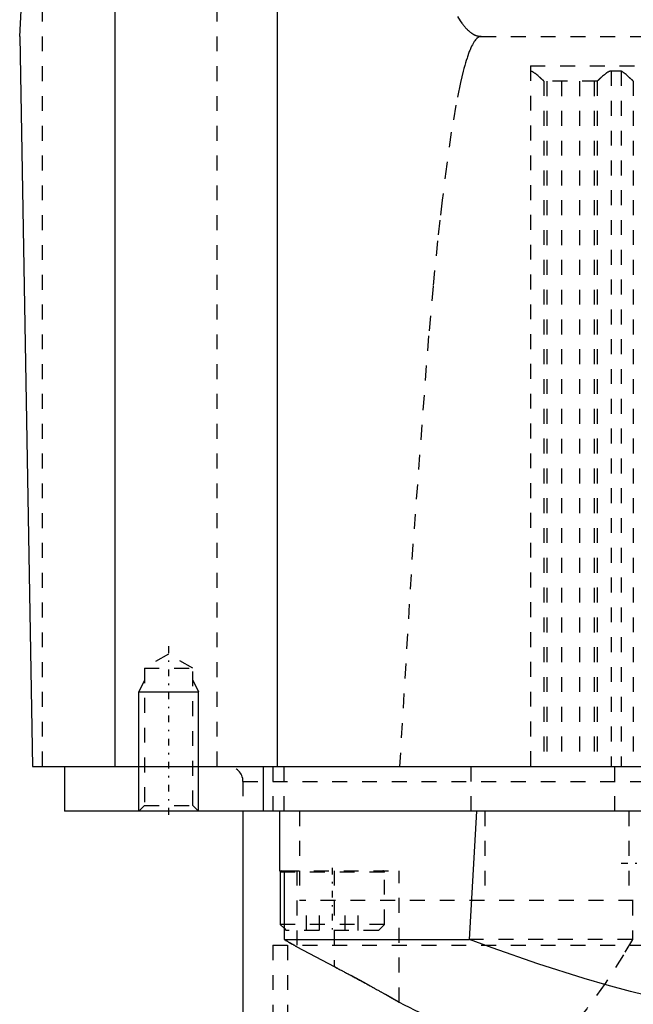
# Model space of a CAD drawing. Extents: x -70 to 72, y -1 to 596.
# Tile 6 of 14: x -58 to -17, y 187 to 253. Entities that reach past the tile are written whole.
import ezdxf

# ---------------------------------------------------------------- set-up
doc = ezdxf.new("R2010")
doc.units = 0
doc.linetypes.add('CENTER', pattern=[1.5, 0.45, -0.5, 0.05, -0.5])
doc.linetypes.add('DASHED', pattern=[2, 1, -1])
for name, color, linetype in [('AM_0', 7, 'CONTINUOUS'), ('AM_10', 7, 'CONTINUOUS'), ('AM_3', 7, 'DASHED'), ('AM_7', 7, 'CENTER')]:
    doc.layers.add(name, color=color, linetype=linetype)

msp = doc.modelspace()

# ---------------------------------------------------------------- linework, layer by layer
at = {"layer": 'AM_0', "color": 7, "linetype": 'CONTINUOUS'}
for p, q in [((-58, 251.5), (-50.806, 388.762)), ((-51.584, 202.5), (-51.584, 373.93)), ((-40.682, 202.5), (-40.682, 343.659)), ((-58, 251.5), (-57.145, 202.5)), ((-57.145, 202.5), (-0.158, 202.5)), ((-55, 202.5), (-55, 199.5)), ((-41.645, 202.5), (-41.645, 199.5)), ((55, 199.5), (-55, 199.5)), ((-43, 199.5), (-43, 182.5)), ((-40.559, 199.5), (-40.559, 195.5)), ((-27.783, 190.893), (-27.295, 199.5)), ((-40.559, 195.5), (-40.238, 195.5)), ((-40.5, 195.4), (-40.5, 191.9)), ((-40.239, 195.4), (-40.5, 195.4)), ((-40.238, 195.5), (-40.238, 190.893)), ((-40.5, 191.9), (-40.238, 191.638)), ((-40.239, 191.9), (-40.5, 191.9)), ((-40.238, 190.893), (-27.783, 190.893)), ((-39.389, 190.403), (-36.871, 189.067)), ((-34.118, 187.584), (-34.856, 187.989)), ((-32.5, 186.671), (-32.568, 186.71))]:
    msp.add_line(p, q, dxfattribs=at)
for points in [[(-39.389, 190.403, 0), (-39.417, 190.418, 0), (-39.473, 190.449, 0), (-39.529, 190.479, 0), (-39.557, 190.494, 0), (-39.585, 190.51, 0), (-39.639, 190.54, 0), (-39.693, 190.57, 0), (-39.747, 190.6, 0), (-39.799, 190.629, 0), (-39.849, 190.658, 0), (-39.874, 190.672, 0), (-39.899, 190.686, 0), (-39.946, 190.714, 0), (-39.993, 190.741, 0), (-40.037, 190.768, 0), (-40.079, 190.793, 0), (-40.119, 190.817, 0), (-40.138, 190.829, 0), (-40.156, 190.84, 0), (-40.191, 190.863, 0), (-40.223, 190.883, 0), (-40.238, 190.893, 0)], [(-40.238, 190.893, 0), (-40.223, 190.883, 0), (-40.191, 190.863, 0), (-40.156, 190.841, 0), (-40.138, 190.829, 0), (-40.119, 190.817, 0), (-40.079, 190.793, 0), (-40.037, 190.768, 0), (-39.993, 190.741, 0), (-39.947, 190.714, 0), (-39.899, 190.687, 0), (-39.874, 190.672, 0), (-39.849, 190.658, 0), (-39.799, 190.629, 0), (-39.747, 190.6, 0), (-39.694, 190.57, 0), (-39.64, 190.54, 0), (-39.585, 190.51, 0), (-39.557, 190.494, 0), (-39.529, 190.479, 0), (-39.473, 190.449, 0), (-39.417, 190.418, 0), (-39.389, 190.403, 0)], [(27.783, 190.893, 0), (26.259, 190.325, 0), (23.188, 189.251, 0), (20.091, 188.269, 0), (18.537, 187.817, 0), (16.979, 187.393, 0), (13.859, 186.639, 0), (10.742, 186.019, 0), (7.637, 185.546, 0), (4.555, 185.228, 0), (1.507, 185.07, 0), (0, 185.05, 0), (-1.507, 185.07, 0), (-4.555, 185.228, 0), (-7.637, 185.546, 0), (-10.742, 186.019, 0), (-13.859, 186.639, 0), (-16.979, 187.393, 0), (-18.537, 187.817, 0), (-20.091, 188.269, 0), (-23.188, 189.251, 0), (-26.259, 190.325, 0), (-27.783, 190.893, 0)], [(-36.871, 189.067, 0), (-36.84, 189.051, 0), (-36.779, 189.019, 0), (-36.718, 188.987, 0), (-36.688, 188.971, 0), (-36.657, 188.955, 0), (-36.597, 188.922, 0), (-36.536, 188.89, 0), (-36.475, 188.858, 0), (-36.415, 188.826, 0), (-36.354, 188.794, 0), (-36.324, 188.778, 0), (-36.294, 188.762, 0), (-36.233, 188.73, 0), (-36.173, 188.698, 0), (-36.113, 188.666, 0), (-36.053, 188.635, 0), (-35.994, 188.603, 0), (-35.964, 188.587, 0), (-35.934, 188.571, 0), (-35.875, 188.539, 0), (-35.816, 188.508, 0), (-35.786, 188.492, 0), (-35.757, 188.476, 0), (-35.698, 188.445, 0), (-35.639, 188.413, 0), (-35.61, 188.397, 0), (-35.581, 188.382, 0), (-35.522, 188.35, 0), (-35.465, 188.319, 0), (-35.407, 188.288, 0), (-35.349, 188.257, 0), (-35.292, 188.226, 0), (-35.264, 188.211, 0), (-35.235, 188.195, 0), (-35.179, 188.165, 0), (-35.122, 188.134, 0), (-35.066, 188.104, 0), (-35.011, 188.074, 0), (-34.955, 188.043, 0), (-34.928, 188.028, 0), (-34.9, 188.013, 0), (-34.845, 187.984, 0), (-34.791, 187.954, 0), (-34.737, 187.924, 0), (-34.683, 187.895, 0), (-34.63, 187.866, 0), (-34.604, 187.851, 0), (-34.577, 187.837, 0), (-34.525, 187.808, 0), (-34.473, 187.779, 0), (-34.421, 187.751, 0), (-34.37, 187.723, 0), (-34.319, 187.695, 0), (-34.294, 187.681, 0), (-34.269, 187.667, 0), (-34.219, 187.639, 0), (-34.169, 187.612, 0), (-34.12, 187.585, 0), (-34.072, 187.558, 0), (-34.024, 187.532, 0), (-34, 187.518, 0), (-33.977, 187.505, 0), (-33.93, 187.479, 0), (-33.884, 187.454, 0), (-33.861, 187.441, 0), (-33.838, 187.428, 0), (-33.793, 187.403, 0), (-33.748, 187.378, 0), (-33.726, 187.366, 0), (-33.704, 187.353, 0), (-33.661, 187.329, 0), (-33.618, 187.305, 0), (-33.576, 187.282, 0), (-33.534, 187.258, 0), (-33.493, 187.235, 0), (-33.473, 187.224, 0), (-33.453, 187.213, 0), (-33.413, 187.19, 0), (-33.374, 187.168, 0), (-33.336, 187.147, 0), (-33.298, 187.126, 0), (-33.262, 187.105, 0), (-33.243, 187.095, 0), (-33.225, 187.084, 0), (-33.19, 187.064, 0), (-33.155, 187.045, 0), (-33.122, 187.026, 0), (-33.089, 187.007, 0), (-33.056, 186.989, 0), (-33.04, 186.98, 0), (-33.025, 186.971, 0), (-32.994, 186.954, 0), (-32.965, 186.937, 0), (-32.936, 186.92, 0), (-32.907, 186.904, 0), (-32.88, 186.889, 0), (-32.867, 186.881, 0), (-32.854, 186.874, 0), (-32.828, 186.859, 0), (-32.804, 186.845, 0), (-32.78, 186.832, 0), (-32.757, 186.818, 0), (-32.735, 186.806, 0), (-32.725, 186.8, 0), (-32.714, 186.794, 0), (-32.694, 186.782, 0), (-32.675, 186.771, 0), (-32.666, 186.766, 0), (-32.657, 186.761, 0), (-32.64, 186.751, 0), (-32.623, 186.742, 0), (-32.615, 186.737, 0), (-32.608, 186.733, 0), (-32.594, 186.725, 0), (-32.58, 186.717, 0), (-32.568, 186.71, 0), (-32.557, 186.704, 0), (-32.546, 186.698, 0), (-32.542, 186.695, 0), (-32.537, 186.692, 0), (-32.529, 186.688, 0), (-32.522, 186.684, 0), (-32.516, 186.68, 0), (-32.51, 186.677, 0), (-32.506, 186.675, 0), (-32.505, 186.674, 0), (-32.503, 186.673, 0), (-32.501, 186.672, 0), (-32.5, 186.671, 0), (-32.5, 186.671, 0)]]:
    msp.add_polyline3d(points, dxfattribs=at)
for centre, radius, start, end in [((-40.4, 195.4), 0.1, 90, 180), ((105.055, 459.032), 305.126, 243.20409, 245.44524)]:
    msp.add_arc(centre, radius, start, end, dxfattribs=at)
at = {"layer": 'AM_10', "color": 7, "linetype": 'CONTINUOUS'}
for p, q in [((-49.621, 208.3), (-50, 207.5)), ((-46.379, 208.3), (-46, 207.5)), ((-50, 199.5), (-50, 207.5)), ((-50, 207.5), (-46, 207.5)), ((-46, 199.5), (-46, 207.5))]:
    msp.add_line(p, q, dxfattribs=at)
at = {"layer": 'AM_3', "color": 6, "linetype": 'DASHED'}
for p, q in [((-56.476, 202.5), (-56.476, 280.583)), ((-44.725, 202.5), (-44.725, 257.5)), ((-27, 251.5), (27, 251.5)), ((-23.7, 249.517), (-23.7, 202.5)), ((-23.7, 249.517), (23.7, 249.517)), ((-17.608, 249.174), (-18.26, 249.174)), ((-18.26, 249.174), (-18.26, 202.5)), ((-17.608, 249.174), (-17.608, 202.5)), ((-22.794, 248.503), (-22.794, 202.5)), ((-19.213, 248.5), (-22.787, 248.5)), ((-22.596, 248.5), (-22.596, 202.5)), ((-21.6, 248.5), (-21.6, 202.5)), ((-20.4, 248.5), (-20.4, 202.5)), ((-19.404, 248.5), (-19.404, 202.5)), ((-19.206, 248.503), (-19.206, 202.5)), ((-16.79, 248.503), (-16.79, 202.5)), ((-48, 210.036), (-49.621, 209.1)), ((-46.379, 209.1), (-48, 210.036)), ((-49.621, 209.1), (-49.621, 199.879)), ((-49.621, 209.1), (-46.379, 209.1)), ((-46.379, 199.879), (-46.379, 209.1)), ((-41, 202.5), (-41, 199.5)), ((-40.225, 199.5), (-40.225, 202.5)), ((-27.679, 199.5), (-27.679, 202.5)), ((-18.02, 199.5), (-18.02, 202.5)), ((-43, 201.5), (-43, 199.5)), ((-43, 201.5), (43, 201.5)), ((-49.621, 199.879), (-50, 199.5)), ((-49.621, 199.879), (-46.379, 199.879)), ((-46, 199.5), (-46.379, 199.879)), ((-39.215, 199.5), (-39.215, 193.5)), ((-26.753, 199.5), (-26.753, 193.5)), ((-17.084, 199.5), (-17.084, 193.5)), ((-33.5, 195.4), (-40.239, 195.4)), ((-40.238, 195.5), (-32.5, 195.5)), ((-39.389, 195.5), (-39.389, 190.403)), ((-36.871, 195.5), (-36.871, 189.067)), ((-33.5, 191.9), (-33.5, 195.4)), ((-32.5, 186.671), (-32.5, 195.5)), ((39.215, 193.5), (-39.215, 193.5)), ((-38.732, 191.5), (-38.732, 193.5)), ((-37.866, 191.5), (-37.866, 193.5)), ((-36.134, 191.5), (-36.134, 193.5)), ((-35.268, 191.5), (-35.268, 193.5)), ((-16.842, 193.5), (-16.842, 190.893)), ((-33.5, 191.9), (-40.239, 191.9)), ((-33.9, 191.5), (-33.5, 191.9)), ((-40.238, 191.638), (-40.1, 191.5)), ((-33.9, 191.5), (-40.1, 191.5)), ((-41, 190.5), (-41, 182.5)), ((-41, 190.5), (41, 190.5)), ((-40, 190.5), (-40, 182.5)), ((-16.842, 190.893), (-27.783, 190.893)), ((-34.856, 187.989), (-36.871, 189.067)), ((-32.568, 186.71), (-34.118, 187.584))]:
    msp.add_line(p, q, dxfattribs=at)
for points in [[(-28.589, 252.841, 0), (-28.403, 252.544, 0), (-28.294, 252.388, 0), (-28.263, 252.346, 0), (-28.231, 252.305, 0), (-28.216, 252.284, 0), (-28.2, 252.264, 0), (-28.169, 252.225, 0), (-28.138, 252.187, 0), (-28.107, 252.15, 0), (-28.076, 252.114, 0), (-28.045, 252.079, 0), (-28.029, 252.062, 0), (-28.013, 252.045, 0), (-27.982, 252.012, 0), (-27.951, 251.98, 0), (-27.92, 251.949, 0), (-27.889, 251.919, 0), (-27.858, 251.89, 0), (-27.842, 251.876, 0), (-27.826, 251.862, 0), (-27.795, 251.835, 0), (-27.764, 251.81, 0), (-27.733, 251.785, 0), (-27.702, 251.761, 0), (-27.671, 251.738, 0), (-27.655, 251.727, 0), (-27.639, 251.717, 0), (-27.608, 251.696, 0), (-27.577, 251.677, 0), (-27.561, 251.667, 0), (-27.546, 251.658, 0), (-27.515, 251.64, 0), (-27.484, 251.624, 0), (-27.468, 251.616, 0), (-27.452, 251.608, 0), (-27.421, 251.594, 0), (-27.39, 251.581, 0), (-27.359, 251.568, 0), (-27.328, 251.557, 0), (-27.296, 251.547, 0), (-27.281, 251.542, 0), (-27.265, 251.537, 0), (-27.234, 251.529, 0), (-27.203, 251.522, 0), (-27.172, 251.516, 0), (-27.14, 251.51, 0), (-27.109, 251.506, 0), (-27.094, 251.505, 0), (-27.078, 251.503, 0), (-27.047, 251.501, 0), (-27.016, 251.5, 0), (-27, 251.5, 0)], [(-27, 251.5, 0), (-27.004, 251.5, 0), (-27.013, 251.5, 0), (-27.021, 251.499, 0), (-27.026, 251.499, 0), (-27.03, 251.499, 0), (-27.039, 251.498, 0), (-27.047, 251.496, 0), (-27.056, 251.495, 0), (-27.064, 251.493, 0), (-27.073, 251.492, 0), (-27.077, 251.49, 0), (-27.082, 251.489, 0), (-27.09, 251.487, 0), (-27.099, 251.484, 0), (-27.107, 251.482, 0), (-27.116, 251.479, 0), (-27.125, 251.475, 0), (-27.129, 251.474, 0), (-27.133, 251.472, 0), (-27.142, 251.468, 0), (-27.15, 251.464, 0), (-27.155, 251.462, 0), (-27.159, 251.46, 0), (-27.168, 251.455, 0), (-27.176, 251.451, 0), (-27.181, 251.448, 0), (-27.185, 251.446, 0), (-27.193, 251.44, 0), (-27.202, 251.435, 0), (-27.211, 251.429, 0), (-27.219, 251.424, 0), (-27.228, 251.417, 0), (-27.232, 251.414, 0), (-27.236, 251.411, 0), (-27.245, 251.404, 0), (-27.254, 251.398, 0), (-27.262, 251.391, 0), (-27.271, 251.383, 0), (-27.279, 251.376, 0), (-27.284, 251.372, 0), (-27.288, 251.368, 0), (-27.297, 251.36, 0), (-27.305, 251.352, 0), (-27.314, 251.343, 0), (-27.322, 251.335, 0), (-27.331, 251.326, 0), (-27.335, 251.321, 0), (-27.34, 251.316, 0), (-27.348, 251.307, 0), (-27.357, 251.297, 0), (-27.387, 251.262, 0), (-27.438, 251.194, 0), (-27.464, 251.157, 0), (-27.49, 251.118, 0), (-27.542, 251.033, 0), (-27.593, 250.94, 0), (-27.645, 250.838, 0), (-27.696, 250.728, 0), (-27.748, 250.61, 0), (-27.774, 250.547, 0), (-27.799, 250.483, 0), (-27.851, 250.347, 0), (-27.902, 250.203, 0), (-27.928, 250.128, 0), (-27.954, 250.051, 0), (-28.005, 249.89, 0), (-28.057, 249.721, 0), (-28.083, 249.633, 0), (-28.108, 249.543, 0), (-28.16, 249.357, 0), (-28.211, 249.162, 0), (-28.391, 248.414, 0), (-28.7, 246.892, 0), (-29.008, 245.066, 0), (-29.315, 242.937, 0), (-29.621, 240.505, 0), (-29.774, 239.176, 0), (-29.927, 237.772, 0), (-30.232, 234.738, 0), (-30.536, 231.404, 0), (-31.591, 217.389, 0), (-32.483, 202.5, 0)], [(-22.794, 248.503, 0), (-22.794, 248.504, 0), (-22.796, 248.505, 0), (-22.797, 248.506, 0), (-22.798, 248.507, 0), (-22.799, 248.508, 0), (-22.801, 248.51, 0), (-22.804, 248.512, 0), (-22.806, 248.515, 0), (-22.809, 248.517, 0), (-22.812, 248.52, 0), (-22.813, 248.521, 0), (-22.815, 248.523, 0), (-22.818, 248.526, 0), (-22.822, 248.529, 0), (-22.826, 248.533, 0), (-22.83, 248.536, 0), (-22.834, 248.54, 0), (-22.836, 248.542, 0), (-22.838, 248.544, 0), (-22.843, 248.548, 0), (-22.847, 248.553, 0), (-22.85, 248.555, 0), (-22.852, 248.557, 0), (-22.857, 248.562, 0), (-22.862, 248.567, 0), (-22.865, 248.569, 0), (-22.868, 248.572, 0), (-22.873, 248.577, 0), (-22.879, 248.582, 0), (-22.885, 248.588, 0), (-22.891, 248.593, 0), (-22.897, 248.599, 0), (-22.9, 248.602, 0), (-22.904, 248.605, 0), (-22.91, 248.611, 0), (-22.917, 248.617, 0), (-22.924, 248.623, 0), (-22.931, 248.63, 0), (-22.938, 248.636, 0), (-22.941, 248.64, 0), (-22.945, 248.643, 0), (-22.952, 248.65, 0), (-22.96, 248.656, 0), (-22.967, 248.663, 0), (-22.975, 248.67, 0), (-22.982, 248.677, 0), (-22.986, 248.681, 0), (-22.99, 248.684, 0), (-22.998, 248.692, 0), (-23.006, 248.699, 0), (-23.014, 248.706, 0), (-23.022, 248.714, 0), (-23.031, 248.721, 0), (-23.035, 248.725, 0), (-23.039, 248.728, 0), (-23.047, 248.736, 0), (-23.055, 248.744, 0), (-23.085, 248.77, 0), (-23.112, 248.794, 0), (-23.139, 248.818, 0), (-23.196, 248.867, 0), (-23.256, 248.917, 0), (-23.319, 248.968, 0), (-23.383, 249.017, 0), (-23.421, 249.044, 0), (-23.432, 249.052, 0), (-23.443, 249.059, 0), (-23.449, 249.063, 0), (-23.454, 249.067, 0), (-23.465, 249.074, 0), (-23.477, 249.081, 0), (-23.482, 249.085, 0), (-23.488, 249.088, 0), (-23.499, 249.095, 0), (-23.511, 249.101, 0), (-23.516, 249.105, 0), (-23.522, 249.108, 0), (-23.534, 249.114, 0), (-23.545, 249.12, 0), (-23.557, 249.126, 0), (-23.569, 249.132, 0), (-23.581, 249.137, 0), (-23.587, 249.14, 0), (-23.593, 249.142, 0), (-23.605, 249.147, 0), (-23.617, 249.151, 0), (-23.629, 249.155, 0), (-23.642, 249.159, 0), (-23.654, 249.163, 0), (-23.661, 249.164, 0), (-23.667, 249.166, 0), (-23.68, 249.168, 0), (-23.693, 249.17, 0), (-23.7, 249.171, 0)], [(-18.26, 249.174, 0), (-18.267, 249.174, 0), (-18.281, 249.173, 0), (-18.295, 249.172, 0), (-18.302, 249.171, 0), (-18.309, 249.17, 0), (-18.323, 249.168, 0), (-18.336, 249.165, 0), (-18.349, 249.162, 0), (-18.362, 249.158, 0), (-18.375, 249.154, 0), (-18.381, 249.152, 0), (-18.387, 249.15, 0), (-18.4, 249.145, 0), (-18.412, 249.14, 0), (-18.425, 249.135, 0), (-18.437, 249.129, 0), (-18.449, 249.123, 0), (-18.455, 249.12, 0), (-18.461, 249.117, 0), (-18.473, 249.111, 0), (-18.484, 249.104, 0), (-18.49, 249.101, 0), (-18.496, 249.098, 0), (-18.508, 249.091, 0), (-18.519, 249.084, 0), (-18.525, 249.08, 0), (-18.531, 249.076, 0), (-18.542, 249.069, 0), (-18.554, 249.061, 0), (-18.565, 249.054, 0), (-18.576, 249.046, 0), (-18.588, 249.038, 0), (-18.593, 249.034, 0), (-18.599, 249.03, 0), (-18.61, 249.022, 0), (-18.621, 249.014, 0), (-18.66, 248.985, 0), (-18.725, 248.933, 0), (-18.787, 248.881, 0), (-18.847, 248.83, 0), (-18.875, 248.805, 0), (-18.903, 248.781, 0), (-18.934, 248.753, 0), (-18.942, 248.745, 0), (-18.951, 248.738, 0), (-18.955, 248.734, 0), (-18.96, 248.73, 0), (-18.968, 248.722, 0), (-18.976, 248.715, 0), (-18.985, 248.707, 0), (-18.993, 248.7, 0), (-19.001, 248.692, 0), (-19.005, 248.688, 0), (-19.009, 248.685, 0), (-19.018, 248.677, 0), (-19.025, 248.67, 0), (-19.033, 248.663, 0), (-19.041, 248.656, 0), (-19.049, 248.649, 0), (-19.052, 248.645, 0), (-19.056, 248.642, 0), (-19.063, 248.635, 0), (-19.071, 248.629, 0), (-19.078, 248.622, 0), (-19.085, 248.616, 0), (-19.092, 248.609, 0), (-19.095, 248.606, 0), (-19.098, 248.603, 0), (-19.105, 248.597, 0), (-19.111, 248.591, 0), (-19.117, 248.586, 0), (-19.123, 248.58, 0), (-19.129, 248.575, 0), (-19.132, 248.572, 0), (-19.135, 248.569, 0), (-19.14, 248.564, 0), (-19.145, 248.559, 0), (-19.148, 248.557, 0), (-19.151, 248.555, 0), (-19.155, 248.55, 0), (-19.16, 248.546, 0), (-19.162, 248.544, 0), (-19.165, 248.542, 0), (-19.169, 248.538, 0), (-19.173, 248.534, 0), (-19.177, 248.53, 0), (-19.181, 248.527, 0), (-19.184, 248.523, 0), (-19.186, 248.522, 0), (-19.187, 248.52, 0), (-19.19, 248.518, 0), (-19.193, 248.515, 0), (-19.196, 248.513, 0), (-19.198, 248.51, 0), (-19.201, 248.508, 0), (-19.202, 248.507, 0), (-19.202, 248.507, 0), (-19.204, 248.505, 0), (-19.206, 248.504, 0), (-19.206, 248.503, 0)], [(-16.79, 248.503, 0), (-16.79, 248.504, 0), (-16.792, 248.505, 0), (-16.793, 248.506, 0), (-16.794, 248.507, 0), (-16.795, 248.508, 0), (-16.797, 248.51, 0), (-16.799, 248.512, 0), (-16.801, 248.514, 0), (-16.804, 248.516, 0), (-16.807, 248.519, 0), (-16.808, 248.52, 0), (-16.809, 248.522, 0), (-16.813, 248.524, 0), (-16.816, 248.527, 0), (-16.819, 248.531, 0), (-16.823, 248.534, 0), (-16.827, 248.537, 0), (-16.828, 248.539, 0), (-16.83, 248.541, 0), (-16.835, 248.545, 0), (-16.839, 248.549, 0), (-16.841, 248.551, 0), (-16.843, 248.553, 0), (-16.848, 248.558, 0), (-16.853, 248.562, 0), (-16.855, 248.564, 0), (-16.858, 248.567, 0), (-16.863, 248.571, 0), (-16.868, 248.576, 0), (-16.873, 248.581, 0), (-16.879, 248.586, 0), (-16.884, 248.592, 0), (-16.887, 248.594, 0), (-16.89, 248.597, 0), (-16.896, 248.603, 0), (-16.902, 248.608, 0), (-16.908, 248.614, 0), (-16.915, 248.62, 0), (-16.921, 248.626, 0), (-16.924, 248.629, 0), (-16.928, 248.632, 0), (-16.934, 248.639, 0), (-16.941, 248.645, 0), (-16.948, 248.651, 0), (-16.955, 248.658, 0), (-16.962, 248.664, 0), (-16.966, 248.668, 0), (-16.969, 248.671, 0), (-16.976, 248.678, 0), (-16.984, 248.685, 0), (-16.991, 248.691, 0), (-16.999, 248.698, 0), (-17.006, 248.705, 0), (-17.01, 248.709, 0), (-17.014, 248.712, 0), (-17.022, 248.72, 0), (-17.029, 248.727, 0), (-17.057, 248.752, 0), (-17.081, 248.774, 0), (-17.106, 248.796, 0), (-17.158, 248.843, 0), (-17.212, 248.891, 0), (-17.269, 248.94, 0), (-17.327, 248.988, 0), (-17.387, 249.036, 0), (-17.418, 249.059, 0), (-17.448, 249.081, 0), (-17.484, 249.106, 0), (-17.495, 249.112, 0), (-17.505, 249.119, 0), (-17.511, 249.122, 0), (-17.516, 249.126, 0), (-17.526, 249.132, 0), (-17.537, 249.138, 0), (-17.548, 249.144, 0), (-17.558, 249.15, 0), (-17.569, 249.156, 0), (-17.575, 249.158, 0), (-17.58, 249.161, 0), (-17.591, 249.166, 0), (-17.602, 249.171, 0), (-17.608, 249.174, 0)], [(-22.787, 248.5, 0), (-22.788, 248.5, 0), (-22.79, 248.501, 0), (-22.792, 248.502, 0), (-22.794, 248.503, 0)], [(-19.206, 248.503, 0), (-19.208, 248.502, 0), (-19.21, 248.501, 0), (-19.212, 248.5, 0), (-19.213, 248.5, 0)], [(-16.783, 248.5, 0), (-16.784, 248.5, 0), (-16.786, 248.501, 0), (-16.789, 248.502, 0), (-16.79, 248.503, 0)], [(-16.842, 190.893, 0), (-17.444, 189.861, 0), (-18.669, 187.933, 0), (-19.911, 186.238, 0), (-20.535, 185.5, 0)]]:
    msp.add_polyline3d(points, dxfattribs=at)
for centre, radius in [((-44, 201.5), 1), ((-33.6, 195.4), 0.1)]:
    msp.add_arc(centre, radius, 0, 90, dxfattribs=at)
at = {"layer": 'AM_7', "color": 4, "linetype": 'CENTER'}
for p, q in [((-48, 210.563), (-48, 198.973)), ((-37, 195.7), (-37, 191.3)), ((-17.6, 196), (17.6, 196))]:
    msp.add_line(p, q, dxfattribs=at)

doc.saveas('drawing.dxf')
